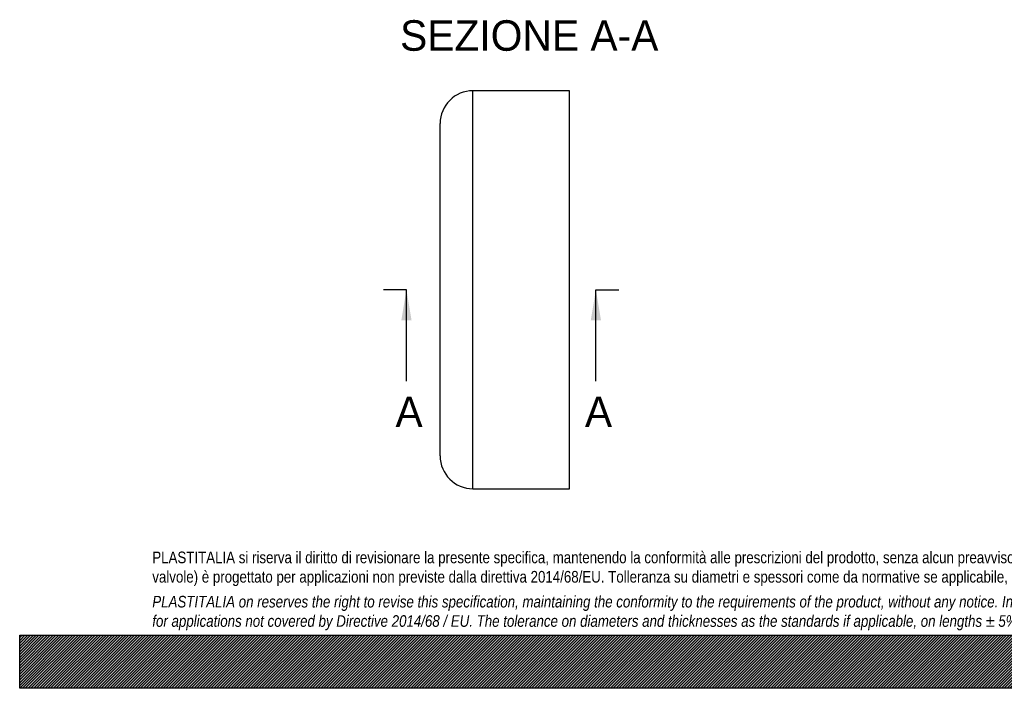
# Model space of a CAD drawing. Header units: millimetres. Extents: x 0 to 1980, y 0 to 1400.
# Tile 1 of 21: x 0 to 990, y 0 to 672. Entities that reach past the tile are written whole.
import ezdxf
from ezdxf.enums import TextEntityAlignment as Align
from ezdxf.lldxf.tags import DXFTag

# ---------------------------------------------------------------- set-up
doc = ezdxf.new("R2010")
doc.units = ezdxf.units.MM
doc.header["$LTSCALE"] = 6.666667
doc.layers.add('CAP400B', color=7, linetype='Continuous')
doc.layers.add('Default', color=7, linetype='Continuous')
doc.styles.add('SEACAD_Solid_Edge_ANSI', font='seans.ttf')
tags = doc.linetypes.add('CENTER2', pattern=[28.575, 19.05, -3.175, 3.175, -3.175]).pattern_tags.tags
tags[10:11] = [DXFTag(74, 4), DXFTag(75, 0), DXFTag(340, '0'), DXFTag(46, 0.0), DXFTag(50, 0.0), DXFTag(44, 0.0), DXFTag(45, 0.0)]
tags[8:9] = [DXFTag(74, 4), DXFTag(75, 0), DXFTag(340, '0'), DXFTag(46, 0.0), DXFTag(50, 0.0), DXFTag(44, 0.0), DXFTag(45, 0.0)]
tags[6:7] = [DXFTag(74, 4), DXFTag(75, 0), DXFTag(340, '0'), DXFTag(46, 0.0), DXFTag(50, 0.0), DXFTag(44, 0.0), DXFTag(45, 0.0)]
tags[4:5] = [DXFTag(74, 4), DXFTag(75, 0), DXFTag(340, '0'), DXFTag(46, 0.0), DXFTag(50, 0.0), DXFTag(44, 0.0), DXFTag(45, 0.0)]

# ---------------------------------------------------------------- blocks, each defined once
blk = doc.blocks.new('SE')
at = {"layer": 'CAP400B', "color": 7, "linetype": 'Continuous'}
for p, q in [((455.74, 200.52), (455.74, 600.52)), ((552.74, 600.52), (455.74, 600.52)), ((552.74, 200.52), (552.74, 600.52)), ((422.74, 233.52), (422.74, 567.52)), ((455.74, 200.52), (552.74, 200.52))]:
    blk.add_line(p, q, dxfattribs=at)
for centre, start, end in [((455.74, 567.52), 90, 180), ((455.74, 233.52), 180, 270)]:
    blk.add_arc(centre, 33, start, end, dxfattribs=at)
blk = doc.blocks.new('SE4')
at = {"color": 7, "linetype": 'Continuous', "style": 'SEACAD_Solid_Edge_ANSI'}
blk.add_text('A', height=30.67, dxfattribs=at).set_placement((377.82, 293.18), align=Align.TOP_LEFT)
blk = doc.blocks.new('SE5')
at = {"color": 7, "linetype": 'Continuous', "style": 'SEACAD_Solid_Edge_ANSI'}
blk.add_text('A', height=30.67, dxfattribs=at).set_placement((568.29, 293.18), align=Align.TOP_LEFT)
blk = doc.blocks.new('SEANNOT_GROUP')
at = {"linetype": 'Continuous'}
blk.add_hatch(color=7, dxfattribs=at).paths.add_polyline_path([(393.98, 369.85), (388.87, 400.52), (383.76, 369.85)])
at = {"color": 7, "linetype": 'Continuous'}
blk.add_lwpolyline([(388.87, 308.52), (388.87, 400.52)], dxfattribs=at)
blk = doc.blocks.new('SEANNOT_GROUP1')
at = {"linetype": 'Continuous'}
blk.add_hatch(color=7, dxfattribs=at).paths.add_polyline_path([(584.46, 369.85), (579.35, 400.52), (574.24, 369.85)])
at = {"color": 7, "linetype": 'Continuous'}
blk.add_lwpolyline([(579.35, 308.52), (579.35, 400.52)], dxfattribs=at)
blk = doc.blocks.new('SE3')
at = {"layer": 'Default', "color": 7, "linetype": 'CENTER2'}
for p, q in [((388.87, 400.52), (365.87, 400.52)), ((579.35, 400.52), (602.35, 400.52))]:
    blk.add_line(p, q, dxfattribs=at)
at = {"layer": 'Default', "color": 7, "linetype": 'CENTER2', "const_width": 0.0001}
blk.add_lwpolyline([(388.87, 400.52), (579.35, 400.52)], dxfattribs=at)
at = {"layer": 'Default'}
for name in ['SEANNOT_GROUP', 'SEANNOT_GROUP1', 'SE4', 'SE5']:
    blk.add_blockref(name, (0, 0), dxfattribs=at)

msp = doc.modelspace()

# ---------------------------------------------------------------- hatches: boundary and pattern name
at = {"layer": 'Default', "linetype": 'Continuous'}
h = msp.add_hatch(dxfattribs=at)
h.set_pattern_fill('LINE', scale=0.629921, angle=45, style=0)
h.paths.add_polyline_path([(1980, 0), (1980, 53.333), (0, 53.333), (0, 0)])
msp.add_hatch(color=7, dxfattribs=at).paths.add_polyline_path([(1980, 0), (1980, 53.333), (0, 53.333), (0, 0)])

# ---------------------------------------------------------------- linework, layer by layer
at = {"layer": 'Default', "color": 7, "linetype": 'Continuous'}
for p, q in [((0, 53.333), (1980, 53.333)), ((0, 0), (0, 53.333)), ((1980, 0), (0, 0))]:
    msp.add_line(p, q, dxfattribs=at)

# ---------------------------------------------------------------- block references
at = {"layer": 'Default'}
for name in ['SE', 'SE3']:
    msp.add_blockref(name, (0, 0), dxfattribs=at)

# ---------------------------------------------------------------- texts
at = {"layer": 'Default', "color": 7, "linetype": 'Continuous', "style": 'SEACAD_Solid_Edge_ANSI'}
msp.add_text('SEZIONE A-A', height=30.66667, dxfattribs=at).set_placement((382.453, 671.343), align=Align.TOP_LEFT)
at = {"layer": 'Default', "insert": (133.333, 137.349), "char_height": 11.666667, "width": 1713.33333, "attachment_point": 1}
msp.add_mtext("{\\fArial Narrow|b0||i0||c0|p34;\\C7;\\H11.66666667;\\W1.;PLASTITALIA si riserva il diritto di revisionare la presente specifica, mantenendo la conformità alle prescrizioni del prodotto, senza alcun preavviso. In caso di assegnazione d'ordine si riserva di compiere una più dettagliata analisi tecnico/qualitativa. Il presente prodotto (ad esclusione delle \\P}{\\fArial Narrow|b0||i0||c0|p34;\\C7;\\H11.66666667;\\W1.;valvole) è progettato per applicazioni non previste dalla direttiva 2014/68/EU. Tolleranza su diametri e spessori come da normative se applicabile, su lunghezze ±5%, su angoli ±2°, se non diversamente specificato.\\P}{\\fArial Narrow|b0||i0||c0|p34;\\C7;\\H3.333333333;\\W1.;   \\P}{\\fArial Narrow|b0||i1||c0|p34;\\C7;\\H11.66666667;\\W1.;PLASTITALIA on reserves the right to revise this specification, maintaining the conformity to the requirements of the product, without any notice. In case of assignation of order on will reserve to make a more detailed analysis technical/qualitative. This product (excluding valves) is designed \\P}{\\fArial Narrow|b0||i1||c0|p34;\\C7;\\H11.66666667;\\W1.;for applications not covered by Directive 2014/68 / EU. The tolerance on diameters and thicknesses as the standards if applicable, on lengths ± 5%, on angles ± 2 °, unless otherwise indicated.\\P}", dxfattribs=at)

doc.saveas('drawing.dxf')
